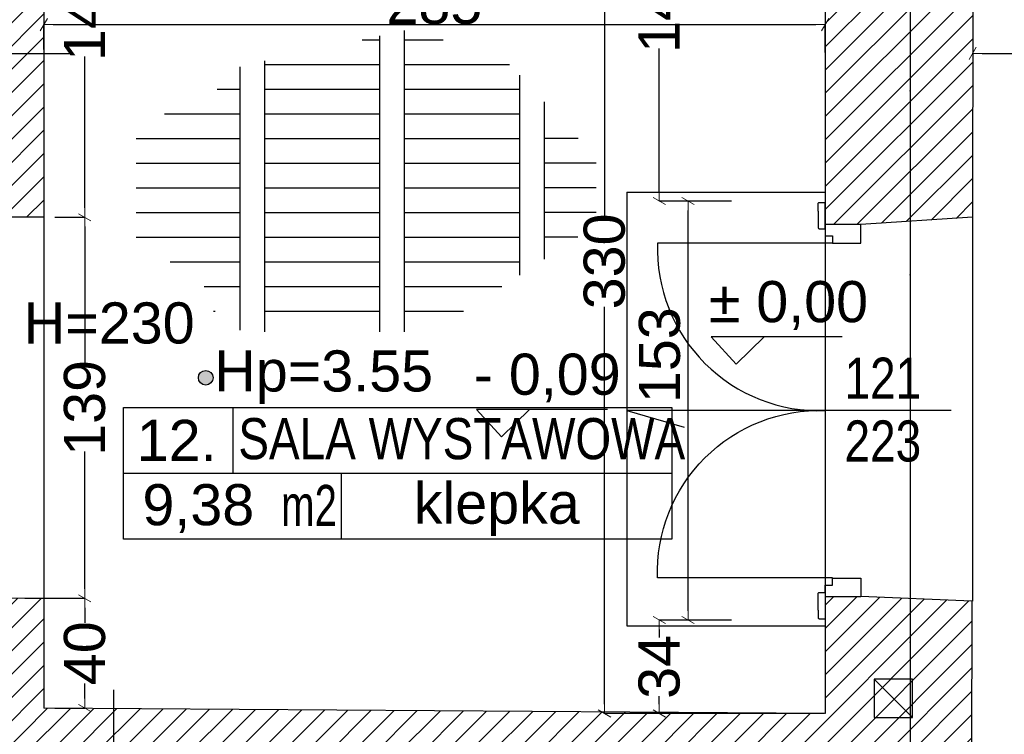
# Model space of a CAD drawing. Header units: millimetres. Extents: x 75543 to 124291, y -109148 to -86372.
# Tile 49 of 99: x 92119 to 95711, y -97181 to -94575. Entities that reach past the tile are written whole.
import ezdxf

# ---------------------------------------------------------------- set-up
doc = ezdxf.new("R2010")
doc.units = ezdxf.units.MM
doc.header["$MEASUREMENT"] = 0
doc.linetypes.add('Dot & Dashed', pattern=[670.277762, 317.5, -176.388889, 0, -176.388874])
for name, color, linetype in [('A-DRZWI', 7, 'Continuous'), ('A-OPISY-2', 7, 'Continuous'), ('A-OPISY-3', 7, 'Continuous'), ('A-WIDOK', 7, 'Continuous'), ('A-WYSOKOSCI', 7, 'Continuous'), ('DIM MALY', 7, 'Continuous'), ('Drawing & Figure', 7, 'Continuous'), ('DRZWI', 7, 'Continuous'), ('Koty', 7, 'Continuous'), ('linia nadproza', 7, 'Continuous'), ('opisy inne', 7, 'Continuous'), ('POSADZKI', 7, 'Continuous'), ('SCIANY_KONSTR', 7, 'Continuous'), ('Structural - Bearing', 7, 'Continuous'), ('Structural - Grid', 7, 'Continuous'), ('WIDOK', 7, 'Continuous')]:
    doc.layers.add(name, color=color, linetype=linetype)
doc.styles.add('STYL_AUTOMATYCZNY_1', font='arial.ttf')
doc.styles.add('STYL_AUTOMATYCZNY_2', font='arial.ttf')
doc.styles.add('STYL_AUTOMATYCZNY_6', font='arial.ttf', dxfattribs={"width": 0.8})
doc.styles.add('STYL_AUTOMATYCZNY_7', font='arial.ttf', dxfattribs={"width": 0.7})
doc.dimstyles.new('STYL_AUTOMATYCZNY__2', dxfattribs={"dimtxt": 150, "dimasz": 34.231941, "dimexe": 0.18, "dimexo": 3, "dimgap": 0, "dimtad": 1, "dimdec": 0, "dimlfac": 0.1, "dimzin": 0, "dimdsep": 46, "dimtxsty": 'STYL_AUTOMATYCZNY_2', "dimblk": 'ARROWHEAD_2', "dimblk1": 'ARROWHEAD_2', "dimblk2": 'ARROWHEAD_2', "dimcen": 0.09, "dimclrd": 5, "dimclre": 5, "dimclrt": 1, "dimadec": 0, "dimazin": 0, "dimtfac": 1, "dimtdec": 4, "dimtmove": 0, "dimatfit": 3, "dimfxl": 0, "dimtolj": 1, "dimtzin": 0, "dimarcsym": 0})
doc.dimstyles.new('STYL_AUTOMATYCZNY__3', dxfattribs={"dimtxt": 150, "dimasz": 34.231941, "dimexe": 0.18, "dimexo": 3, "dimgap": 0, "dimtad": 1, "dimtih": 1, "dimtoh": 1, "dimdec": 0, "dimlfac": 0.1, "dimzin": 0, "dimdsep": 46, "dimtxsty": 'STYL_AUTOMATYCZNY_2', "dimblk": 'ARROWHEAD_2', "dimblk1": 'ARROWHEAD_2', "dimblk2": 'ARROWHEAD_2', "dimcen": 0.09, "dimclrd": 5, "dimclre": 5, "dimclrt": 1, "dimadec": 0, "dimazin": 0, "dimtfac": 1, "dimtdec": 4, "dimtmove": 0, "dimatfit": 3, "dimfxl": 0, "dimtolj": 1, "dimtzin": 0, "dimarcsym": 0})
doc.dimstyles.new('STYL_AUTOMATYCZNY__4', dxfattribs={"dimtxt": 150, "dimasz": 34.231941, "dimexe": 0.18, "dimexo": 3, "dimgap": 0, "dimtad": 1, "dimdec": 0, "dimlfac": 0.1, "dimzin": 0, "dimdsep": 46, "dimtxsty": 'STYL_AUTOMATYCZNY_2', "dimblk": 'ARROWHEAD_2', "dimblk1": 'ARROWHEAD_2', "dimblk2": 'ARROWHEAD_2', "dimcen": 0.09, "dimclrd": 5, "dimclre": 5, "dimclrt": 1, "dimadec": 0, "dimazin": 0, "dimtfac": 1, "dimtdec": 4, "dimtmove": 2, "dimatfit": 3, "dimfxl": 0, "dimtolj": 1, "dimtzin": 0, "dimarcsym": 0})
doc.dimstyles.new('STYL_AUTOMATYCZNY__7', dxfattribs={"dimtxt": 150, "dimasz": 34.231941, "dimexe": 0.18, "dimexo": 3, "dimgap": 0, "dimtad": 1, "dimtih": 1, "dimtoh": 1, "dimdec": 0, "dimlfac": 0.1, "dimzin": 0, "dimdsep": 46, "dimtxsty": 'STYL_AUTOMATYCZNY_2', "dimblk": 'ARROWHEAD_2', "dimblk1": 'ARROWHEAD_2', "dimblk2": 'ARROWHEAD_2', "dimcen": 0.09, "dimclrd": 5, "dimclre": 5, "dimclrt": 1, "dimadec": 0, "dimazin": 0, "dimtfac": 1, "dimtdec": 4, "dimtmove": 2, "dimatfit": 3, "dimfxl": 0, "dimtolj": 1, "dimtzin": 0, "dimarcsym": 0})
pattern_1 = [(45, (0, 0), (-42.426407, 42.426407), [])]

# ---------------------------------------------------------------- blocks, each defined once
blk = doc.blocks.new('ARROWHEAD_2')
at = {"color": 0, "linetype": 'Continuous', "lineweight": 0}
for p, q in [((0, 0), (-1, 0)), ((-0.38, -0.66), (0.38, 0.66))]:
    blk.add_line(p, q, dxfattribs=at)
blk = doc.blocks.new('*D96')
at = {"layer": 'Defpoints', "color": 0}
for p in [(92244.7, -93805.2), (92356.7, -93805.2), (92244.7, -95295.2)]:
    blk.add_point(p, dxfattribs=at)
at = {"layer": 'DIM MALY', "color": 5, "lineweight": -2}
for p, q in [((92247.7, -93805.2), (92356.9, -93805.2)), ((92356.7, -93839.4), (92356.7, -94391.8)), ((92356.7, -95261), (92356.7, -94709.4)), ((92247.7, -95295.2), (92356.9, -95295.2))]:
    blk.add_line(p, q, dxfattribs=at)
at = {"layer": 'DIM MALY', "color": 5, "lineweight": -2, "xscale": 34.23194115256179, "yscale": 34.23194115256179, "zscale": 34.23194115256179}
for p, rotation in [((92356.7, -93805.2), 90), ((92356.7, -95295.2), 270)]:
    blk.add_blockref('ARROWHEAD_2', p, dxfattribs=dict(at, rotation=rotation))
at = {"layer": 'DIM MALY', "color": 1, "insert": (92356.7, -94550.6), "char_height": 150, "attachment_point": 5, "rotation": 90, "style": 'STYL_AUTOMATYCZNY_2'}
blk.add_mtext('\\A1;149', dxfattribs=at)
blk = doc.blocks.new('*D97')
at = {"layer": 'Defpoints', "color": 0}
for p in [(92244.7, -95295.2), (92356.7, -95295.2), (92134.6, -96684.9)]:
    blk.add_point(p, dxfattribs=at)
at = {"layer": 'DIM MALY', "color": 5, "lineweight": -2}
for p, q in [((92247.7, -95295.2), (92356.9, -95295.2)), ((92356.7, -95329.4), (92356.7, -95831.7)), ((92356.7, -96650.7), (92356.7, -96149.3)), ((92137.6, -96684.9), (92356.9, -96684.9))]:
    blk.add_line(p, q, dxfattribs=at)
at = {"layer": 'DIM MALY', "color": 5, "lineweight": -2, "xscale": 34.23194115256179, "yscale": 34.23194115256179, "zscale": 34.23194115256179}
for p, rotation in [((92356.7, -95295.2), 90), ((92356.7, -96684.9), 270)]:
    blk.add_blockref('ARROWHEAD_2', p, dxfattribs=dict(at, rotation=rotation))
at = {"layer": 'DIM MALY', "color": 1, "insert": (92356.7, -95990.5), "char_height": 150, "attachment_point": 5, "rotation": 90, "style": 'STYL_AUTOMATYCZNY_2'}
blk.add_mtext('\\A1;139', dxfattribs=at)
blk = doc.blocks.new('*D98')
at = {"layer": 'Defpoints', "color": 0}
for p in [(92244.7, -93805.2), (92356.7, -93805.2), (92244.7, -95295.2)]:
    blk.add_point(p, dxfattribs=at)
at = {"layer": 'DIM MALY', "color": 5, "lineweight": -2}
for p, q in [((92247.7, -93805.2), (92356.9, -93805.2)), ((92356.7, -93839.4), (92356.7, -94391.8)), ((92356.7, -95261), (92356.7, -94709.4)), ((92247.7, -95295.2), (92356.9, -95295.2))]:
    blk.add_line(p, q, dxfattribs=at)
at = {"layer": 'DIM MALY', "color": 5, "lineweight": -2, "xscale": 34.23194115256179, "yscale": 34.23194115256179, "zscale": 34.23194115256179}
for p, rotation in [((92356.7, -93805.2), 90), ((92356.7, -95295.2), 270)]:
    blk.add_blockref('ARROWHEAD_2', p, dxfattribs=dict(at, rotation=rotation))
at = {"layer": 'DIM MALY', "color": 1, "insert": (92356.7, -94550.6), "char_height": 150, "attachment_point": 5, "rotation": 90, "style": 'STYL_AUTOMATYCZNY_2'}
blk.add_mtext('\\A1;149', dxfattribs=at)
blk = doc.blocks.new('*D99')
at = {"layer": 'Defpoints', "color": 0}
for p in [(92134.6, -96684.9), (92356.7, -96684.9), (92244.7, -97085.2)]:
    blk.add_point(p, dxfattribs=at)
at = {"layer": 'DIM MALY', "color": 5, "lineweight": -2}
for p, q in [((92137.6, -96684.9), (92356.9, -96684.9)), ((92356.7, -96719.2), (92356.7, -96775.1)), ((92356.7, -97051), (92356.7, -96995.5)), ((92247.7, -97085.2), (92356.9, -97085.2))]:
    blk.add_line(p, q, dxfattribs=at)
at = {"layer": 'DIM MALY', "color": 5, "lineweight": -2, "xscale": 34.23194115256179, "yscale": 34.23194115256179, "zscale": 34.23194115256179}
for p, rotation in [((92356.7, -96684.9), 90), ((92356.7, -97085.2), 270)]:
    blk.add_blockref('ARROWHEAD_2', p, dxfattribs=dict(at, rotation=rotation))
at = {"layer": 'DIM MALY', "color": 1, "insert": (92356.7, -96885.3), "char_height": 150, "attachment_point": 5, "rotation": 90, "style": 'STYL_AUTOMATYCZNY_2'}
blk.add_mtext('\\A1;40', dxfattribs=at)
blk = doc.blocks.new('*D100')
at = {"layer": 'Defpoints', "color": 0}
for p in [(92244.7, -95295.2), (92356.7, -95295.2), (92134.6, -96684.9)]:
    blk.add_point(p, dxfattribs=at)
at = {"layer": 'DIM MALY', "color": 5, "lineweight": -2}
for p, q in [((92247.7, -95295.2), (92356.9, -95295.2)), ((92356.7, -95329.4), (92356.7, -95831.7)), ((92356.7, -96650.7), (92356.7, -96149.3)), ((92137.6, -96684.9), (92356.9, -96684.9))]:
    blk.add_line(p, q, dxfattribs=at)
at = {"layer": 'DIM MALY', "color": 5, "lineweight": -2, "xscale": 34.23194115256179, "yscale": 34.23194115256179, "zscale": 34.23194115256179}
for p, rotation in [((92356.7, -95295.2), 90), ((92356.7, -96684.9), 270)]:
    blk.add_blockref('ARROWHEAD_2', p, dxfattribs=dict(at, rotation=rotation))
at = {"layer": 'DIM MALY', "color": 1, "insert": (92356.7, -95990.5), "char_height": 150, "attachment_point": 5, "rotation": 90, "style": 'STYL_AUTOMATYCZNY_2'}
blk.add_mtext('\\A1;139', dxfattribs=at)
blk = doc.blocks.new('*D101')
at = {"layer": 'Defpoints', "color": 0}
for p in [(92244.7, -93805.2), (92356.7, -93805.2), (92244.7, -95295.2)]:
    blk.add_point(p, dxfattribs=at)
at = {"layer": 'DIM MALY', "color": 5, "lineweight": -2}
for p, q in [((92247.7, -93805.2), (92356.9, -93805.2)), ((92356.7, -93839.4), (92356.7, -94391.8)), ((92356.7, -95261), (92356.7, -94709.4)), ((92247.7, -95295.2), (92356.9, -95295.2))]:
    blk.add_line(p, q, dxfattribs=at)
at = {"layer": 'DIM MALY', "color": 5, "lineweight": -2, "xscale": 34.23194115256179, "yscale": 34.23194115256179, "zscale": 34.23194115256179}
for p, rotation in [((92356.7, -93805.2), 90), ((92356.7, -95295.2), 270)]:
    blk.add_blockref('ARROWHEAD_2', p, dxfattribs=dict(at, rotation=rotation))
at = {"layer": 'DIM MALY', "color": 1, "insert": (92356.7, -94550.6), "char_height": 150, "attachment_point": 5, "rotation": 90, "style": 'STYL_AUTOMATYCZNY_2'}
blk.add_mtext('\\A1;149', dxfattribs=at)
blk = doc.blocks.new('*D102')
at = {"layer": 'Defpoints', "color": 0}
for p in [(94718.6, -93805.2), (94452.3, -95236.3), (94718.5, -95236.3)]:
    blk.add_point(p, dxfattribs=at)
at = {"layer": 'DIM MALY', "color": 5, "lineweight": -2}
for p, q in [((94715.6, -93805.2), (94452.1, -93805.2)), ((94452.3, -93839.4), (94452.3, -94362.5)), ((94452.3, -95202.1), (94452.3, -94679.8)), ((94715.5, -95236.3), (94452.1, -95236.3))]:
    blk.add_line(p, q, dxfattribs=at)
at = {"layer": 'DIM MALY', "color": 5, "lineweight": -2, "xscale": 34.23194115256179, "yscale": 34.23194115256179, "zscale": 34.23194115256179}
for p, rotation in [((94452.3, -93805.2), 90), ((94452.3, -95236.3), 270)]:
    blk.add_blockref('ARROWHEAD_2', p, dxfattribs=dict(at, rotation=rotation))
at = {"layer": 'DIM MALY', "color": 1, "insert": (94452.3, -94521.1), "char_height": 150, "attachment_point": 5, "rotation": 90, "style": 'STYL_AUTOMATYCZNY_2'}
blk.add_mtext('\\A1;143', dxfattribs=at)
blk = doc.blocks.new('*D103')
at = {"layer": 'Defpoints', "color": 0}
for p in [(94452.3, -96764.5), (94718.5, -96764.5), (94718.6, -97105.2)]:
    blk.add_point(p, dxfattribs=at)
at = {"layer": 'DIM MALY', "color": 5, "lineweight": -2}
for p, q in [((94715.5, -96764.5), (94452.1, -96764.5)), ((94452.3, -96798.8), (94452.3, -96828.1)), ((94452.3, -97071), (94452.3, -97042.2)), ((94715.6, -97105.2), (94452.1, -97105.2))]:
    blk.add_line(p, q, dxfattribs=at)
at = {"layer": 'DIM MALY', "color": 5, "lineweight": -2, "xscale": 34.23194115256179, "yscale": 34.23194115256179, "zscale": 34.23194115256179}
for p, rotation in [((94452.3, -96764.5), 90), ((94452.3, -97105.2), 270)]:
    blk.add_blockref('ARROWHEAD_2', p, dxfattribs=dict(at, rotation=rotation))
at = {"layer": 'DIM MALY', "color": 1, "insert": (94452.3, -96935.1), "char_height": 150, "attachment_point": 5, "rotation": 90, "style": 'STYL_AUTOMATYCZNY_2'}
blk.add_mtext('\\A1;34', dxfattribs=at)
blk = doc.blocks.new('*D104')
at = {"layer": 'Defpoints', "color": 0}
for p in [(94557.3, -95236.3), (94718.5, -95236.3), (94718.5, -96764.5)]:
    blk.add_point(p, dxfattribs=at)
at = {"layer": 'DIM MALY', "color": 5, "lineweight": -2}
for p, q in [((94715.5, -95236.3), (94557.1, -95236.3)), ((94557.3, -96730.3), (94557.3, -95270.5)), ((94715.5, -96764.5), (94557.1, -96764.5))]:
    blk.add_line(p, q, dxfattribs=at)
at = {"layer": 'DIM MALY', "color": 5, "lineweight": -2, "xscale": 34.23194115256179, "yscale": 34.23194115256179, "zscale": 34.23194115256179}
for p, rotation in [((94557.3, -95236.3), 90), ((94557.3, -96764.5), 270)]:
    blk.add_blockref('ARROWHEAD_2', p, dxfattribs=dict(at, rotation=rotation))
at = {"layer": 'DIM MALY', "color": 1, "insert": (94453.7, -95798.3), "char_height": 150, "attachment_point": 5, "rotation": 90, "style": 'STYL_AUTOMATYCZNY_2'}
blk.add_mtext('\\A1;153', dxfattribs=at)
blk = doc.blocks.new('*D105')
at = {"layer": 'Defpoints', "color": 0}
for p in [(94452.3, -93805.2), (94718.6, -93805.2), (94718.5, -95236.3)]:
    blk.add_point(p, dxfattribs=at)
at = {"layer": 'DIM MALY', "color": 5, "lineweight": -2}
for p, q in [((94715.6, -93805.2), (94452.1, -93805.2)), ((94452.3, -93839.4), (94452.3, -94362.5)), ((94452.3, -95202.1), (94452.3, -94679.8)), ((94715.5, -95236.3), (94452.1, -95236.3))]:
    blk.add_line(p, q, dxfattribs=at)
at = {"layer": 'DIM MALY', "color": 5, "lineweight": -2, "xscale": 34.23194115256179, "yscale": 34.23194115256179, "zscale": 34.23194115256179}
for p, rotation in [((94452.3, -93805.2), 90), ((94452.3, -95236.3), 270)]:
    blk.add_blockref('ARROWHEAD_2', p, dxfattribs=dict(at, rotation=rotation))
at = {"layer": 'DIM MALY', "color": 1, "insert": (94452.3, -94521.1), "char_height": 150, "attachment_point": 5, "rotation": 90, "style": 'STYL_AUTOMATYCZNY_2'}
blk.add_mtext('\\A1;143', dxfattribs=at)
blk = doc.blocks.new('*D468')
at = {"layer": 'Defpoints', "color": 0}
for p in [(95057.3, -94592.6), (92207.3, -94686.5), (95057.3, -94697.6)]:
    blk.add_point(p, dxfattribs=at)
at = {"layer": 'DIM MALY', "color": 5, "lineweight": -2}
for p, q in [((92207.3, -94683.5), (92207.3, -94592.4)), ((92241.5, -94592.6), (95023, -94592.6)), ((95057.3, -94694.6), (95057.3, -94592.4))]:
    blk.add_line(p, q, dxfattribs=at)
at = {"layer": 'DIM MALY', "color": 5, "lineweight": -2, "xscale": 34.23194115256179, "yscale": 34.23194115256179, "zscale": 34.23194115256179, "rotation": 180}
blk.add_blockref('ARROWHEAD_2', (92207.3, -94592.6), dxfattribs=at)
at = {"layer": 'DIM MALY', "color": 5, "lineweight": -2, "xscale": 34.23194115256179, "yscale": 34.23194115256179, "zscale": 34.23194115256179}
blk.add_blockref('ARROWHEAD_2', (95057.3, -94592.6), dxfattribs=at)
at = {"layer": 'DIM MALY', "color": 1, "insert": (93631.9, -94516), "char_height": 150, "attachment_point": 5, "style": 'STYL_AUTOMATYCZNY_2'}
blk.add_mtext('\\A1;285', dxfattribs=at)
blk = doc.blocks.new('*D469')
at = {"layer": 'Defpoints', "color": 0}
for p in [(101627.3, -93799.5), (95595.5, -94705.1), (101627.3, -94697.6)]:
    blk.add_point(p, dxfattribs=at)
at = {"layer": 'DIM MALY', "color": 5, "lineweight": -2}
for p, q in [((101627.3, -93802.5), (101627.3, -94697.8)), ((95595.5, -94702.1), (95595.5, -94697.4)), ((95629.7, -94697.6), (101593, -94697.6))]:
    blk.add_line(p, q, dxfattribs=at)
at = {"layer": 'DIM MALY', "color": 5, "lineweight": -2, "xscale": 34.23194115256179, "yscale": 34.23194115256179, "zscale": 34.23194115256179, "rotation": 180}
blk.add_blockref('ARROWHEAD_2', (95595.5, -94697.6), dxfattribs=at)
at = {"layer": 'DIM MALY', "color": 5, "lineweight": -2, "xscale": 34.23194115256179, "yscale": 34.23194115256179, "zscale": 34.23194115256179}
blk.add_blockref('ARROWHEAD_2', (101627.3, -94697.6), dxfattribs=at)
at = {"layer": 'DIM MALY', "color": 1, "insert": (98979, -94592.6), "char_height": 150, "attachment_point": 5, "style": 'STYL_AUTOMATYCZNY_2'}
blk.add_mtext('\\A1;603', dxfattribs=at)
blk = doc.blocks.new('*D919')
at = {"layer": 'Defpoints', "color": 0}
for p in [(94252.3, -93806.5), (95057.3, -93806.5), (95057.3, -97105.2)]:
    blk.add_point(p, dxfattribs=at)
at = {"layer": 'DIM MALY', "color": 5, "lineweight": -2}
for p, q in [((95054.3, -93806.5), (94252.1, -93806.5)), ((94252.3, -93840.8), (94252.3, -95290.9)), ((94252.3, -97071), (94252.3, -95621.7)), ((95054.3, -97105.2), (94252.1, -97105.2))]:
    blk.add_line(p, q, dxfattribs=at)
at = {"layer": 'DIM MALY', "color": 5, "lineweight": -2, "xscale": 34.23194115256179, "yscale": 34.23194115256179, "zscale": 34.23194115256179}
for p, rotation in [((94252.3, -93806.5), 90), ((94252.3, -97105.2), 270)]:
    blk.add_blockref('ARROWHEAD_2', p, dxfattribs=dict(at, rotation=rotation))
at = {"layer": 'DIM MALY', "color": 1, "insert": (94252.3, -95456.3), "char_height": 150, "attachment_point": 5, "rotation": 90, "style": 'STYL_AUTOMATYCZNY_2'}
blk.add_mtext('\\A1;330', dxfattribs=at)
blk = doc.blocks.new('*D992')
at = {"layer": 'Defpoints', "color": 0}
for p in [(87897.3, -89541.9), (95367.3, -89539.7), (95367.3, -107560.1)]:
    blk.add_point(p, dxfattribs=at)
at = {"layer": 'DIM MALY', "color": 5, "lineweight": -2}
for p, q in [((87897.3, -89544.9), (87897.3, -107560.3)), ((95367.3, -89542.7), (95367.3, -107560.3)), ((87931.5, -107560.1), (95333, -107560.1))]:
    blk.add_line(p, q, dxfattribs=at)
at = {"layer": 'DIM MALY', "color": 5, "lineweight": -2, "xscale": 34.23194115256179, "yscale": 34.23194115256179, "zscale": 34.23194115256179, "rotation": 180}
blk.add_blockref('ARROWHEAD_2', (87897.3, -107560.1), dxfattribs=at)
at = {"layer": 'DIM MALY', "color": 5, "lineweight": -2, "xscale": 34.23194115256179, "yscale": 34.23194115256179, "zscale": 34.23194115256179}
blk.add_blockref('ARROWHEAD_2', (95367.3, -107560.1), dxfattribs=at)
at = {"layer": 'DIM MALY', "color": 1, "insert": (91631.9, -107485.1), "char_height": 150, "attachment_point": 5, "style": 'STYL_AUTOMATYCZNY_2'}
blk.add_mtext('\\A1;747', dxfattribs=at)
blk = doc.blocks.new('*D993')
at = {"layer": 'Defpoints', "color": 0}
for p in [(95367.3, -89539.7), (101967.3, -89539.7), (101967.3, -107560.1)]:
    blk.add_point(p, dxfattribs=at)
at = {"layer": 'DIM MALY', "color": 5, "lineweight": -2}
for p, q in [((95367.3, -89542.7), (95367.3, -107560.3)), ((101967.3, -89542.7), (101967.3, -107560.3)), ((95401.5, -107560.1), (101933, -107560.1))]:
    blk.add_line(p, q, dxfattribs=at)
at = {"layer": 'DIM MALY', "color": 5, "lineweight": -2, "xscale": 34.23194115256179, "yscale": 34.23194115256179, "zscale": 34.23194115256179, "rotation": 180}
blk.add_blockref('ARROWHEAD_2', (95367.3, -107560.1), dxfattribs=at)
at = {"layer": 'DIM MALY', "color": 5, "lineweight": -2, "xscale": 34.23194115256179, "yscale": 34.23194115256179, "zscale": 34.23194115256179}
blk.add_blockref('ARROWHEAD_2', (101967.3, -107560.1), dxfattribs=at)
at = {"layer": 'DIM MALY', "color": 1, "insert": (98666.9, -107483.6), "char_height": 150, "attachment_point": 5, "style": 'STYL_AUTOMATYCZNY_2'}
blk.add_mtext('\\A1;660', dxfattribs=at)
blk = doc.blocks.new('*D999')
at = {"layer": 'Defpoints', "color": 0}
for p in [(94452.3, -93805.2), (94718.6, -93805.2), (94718.5, -95236.3)]:
    blk.add_point(p, dxfattribs=at)
at = {"layer": 'DIM MALY', "color": 5, "lineweight": -2}
for p, q in [((94715.6, -93805.2), (94452.1, -93805.2)), ((94452.3, -93839.4), (94452.3, -94362.5)), ((94452.3, -95202.1), (94452.3, -94679.8)), ((94715.5, -95236.3), (94452.1, -95236.3))]:
    blk.add_line(p, q, dxfattribs=at)
at = {"layer": 'DIM MALY', "color": 5, "lineweight": -2, "xscale": 34.23194115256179, "yscale": 34.23194115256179, "zscale": 34.23194115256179}
for p, rotation in [((94452.3, -93805.2), 90), ((94452.3, -95236.3), 270)]:
    blk.add_blockref('ARROWHEAD_2', p, dxfattribs=dict(at, rotation=rotation))
at = {"layer": 'DIM MALY', "color": 1, "insert": (94452.3, -94521.1), "char_height": 150, "attachment_point": 5, "rotation": 90, "style": 'STYL_AUTOMATYCZNY_2'}
blk.add_mtext('\\A1;143', dxfattribs=at)

msp = doc.modelspace()

# ---------------------------------------------------------------- hatches: boundary and pattern name
at = {"layer": 'A-WYSOKOSCI'}
msp.add_hatch(color=256, dxfattribs=at).paths.add_polyline_path([(92824.6, -95880.8, 1), (92771.2, -95880.8, 1)])
at = {"layer": 'Drawing & Figure'}
h = msp.add_hatch(dxfattribs=at)
h.set_pattern_fill('Common_Brick_0003', color=256, style=0, pattern_type=2)
h.set_pattern_definition(pattern_1)
h.paths.add_polyline_path([(91688.1, -93511), (91688.1, -93514.5), (91837.3, -93805.2), (92027.3, -93805.2), (92018.8, -94497.6), (92016.4, -94697.6), (92009.1, -95295.2), (92207.3, -95295.2), (92207.3, -94697.6), (92207.3, -94497.6), (92207.3, -93805.2), (93287.3, -93805.2), (93366.5, -93515.2), (93366.5, -93471.5), (93366.4, -93321.5), (93366.5, -93321.5), (93366.5, -93245.2), (93136.9, -93180.2), (93136.9, -93129.8), (93124.3, -93129.8, 0.270785), (93078.6, -93078.7), (93067.9, -93074.5, -0.334097), (93047.3, -93045.5), (93037.3, -93045.5), (93037.3, -93035.2), (92972.3, -93035.2), (92017.3, -93035.2), (92017.3, -93045.5), (92007.3, -93045.5, -0.334097), (91986.7, -93074.5), (91975.9, -93078.7, 0.270785), (91930.3, -93129.8), (91917.6, -93129.8), (91917.6, -93180.2), (91688.1, -93245.2), (91688.1, -93256.2), (91688.1, -93321), (91688.1, -93471)])
h = msp.add_hatch(dxfattribs=at)
h.set_pattern_fill('Common_Brick_0003', color=256, style=0, pattern_type=2)
h.set_pattern_definition(pattern_1)
h.paths.add_polyline_path([(94658.1, -93256.2), (94658.1, -93515.2), (94807.3, -93805.2), (95057.3, -93805.2), (95057.3, -95322.1), (95187.3, -95322.1), (95594.4, -95295.5), (95594.4, -95295.2), (95597.3, -93804.9), (96317.3, -93804.9), (96356.5, -93514.5), (96356.5, -93245.2), (96126.9, -93180.2), (96126.9, -93129.8), (96114.3, -93129.8, 0.270785), (96068.6, -93078.7), (96057.9, -93074.5, -0.334097), (96037.3, -93045.5), (96027.3, -93045.5), (96027.3, -93035.2), (95962.3, -93035.2), (94997.3, -93035.2), (94987.3, -93035.2), (94987.3, -93045.5), (94977.3, -93045.5, -0.334097), (94956.7, -93074.5), (94945.9, -93078.7, 0.270785), (94900.3, -93129.8), (94887.6, -93129.8), (94887.6, -93180.2), (94658.1, -93245.2)])
h = msp.add_hatch(dxfattribs=at)
h.set_pattern_fill('Common_Brick_0003', color=256, style=0, pattern_type=2)
h.set_pattern_definition(pattern_1)
h.paths.add_polyline_path([(80306.7, -98345.2), (80246.7, -98345.2), (80246.7, -98360.2), (80259.7, -98360.2), (80259.7, -98372.2, -0.371445), (80272.7, -98388.1), (80272.7, -98460.5, 0.436052), (80282.7, -98470.2), (80282.7, -98485.2), (80306.7, -98485.2), (80627.3, -98485.2), (80986, -98343.5), (80986, -98085.2), (81896, -98085.2), (81896, -97887.4), (81901.6, -97887.4), (83046, -97887.4), (83046, -98085.2), (87627.3, -98085.2), (87627.3, -98665.2), (88570.8, -98665.2), (88570.8, -98281.5), (89393.7, -98281.5), (89393.7, -98665.2), (90867.3, -98665.2), (90867.3, -98855.2), (91010.7, -98855.2), (91010.7, -98855), (91017.3, -98665.2), (92097.3, -98665.2), (92097.3, -98365.2), (92097.3, -98095.2), (92133, -97255.2), (92461.7, -97256.4), (95007.3, -97265.2), (95007.3, -98890.5), (95007.3, -99595.2), (95287.3, -99595.2), (95287.3, -99735.2), (95007.3, -99735.2), (95007.3, -100105.2), (94357.3, -100105.2), (92997.3, -100105.2), (93088.5, -100675.2), (92167.3, -100675.2), (92128.5, -100675.2), (92167.3, -100105.2), (90967.3, -100105.2), (90978, -99795.6), (90826, -99795.5), (90817.3, -100035.2), (90587.3, -100035.2), (90587.3, -100220.1), (90237.3, -100158.5), (90237.3, -100035.2), (89537.1, -100035.2), (89537.1, -100035.2), (89537.1, -100011, 0.414287), (89533.1, -100007), (89459, -100007), (89459, -100035.2), (89423.3, -100035.2), (89423.3, -100138.2), (89459, -100138.2), (89459, -100165.2), (89507.3, -100165.2), (89487.3, -100774.1), (89666.5, -100774.1), (89687.8, -100774), (89687.8, -101430.2), (89687.8, -101978.1), (89687.8, -102684), (89677.3, -102684), (89677.3, -102684.1), (88247.3, -102684.1), (88247.3, -102194.7), (88247.3, -102194.7), (88247.3, -102197.7), (88117.3, -102197.7), (88117.3, -102197.5), (87524.3, -102209.9), (87527.3, -102949.1), (88137.3, -102938.9), (88267.3, -102938.9), (88267.3, -102835.5), (89647.3, -102835.5), (89647.3, -103312.4), (89647.3, -104725.5), (89267.3, -104725.5), (89177.3, -105075.5), (89177.3, -105485.5), (89177.3, -105509.5), (89192.3, -105509.5, 0.436052), (89202, -105519.5), (89274.4, -105519.5, -0.371445), (89290.3, -105532.5), (89302.3, -105532.5), (89302.3, -105545.5), (89317.3, -105545.5), (89317.3, -105485.5), (89972.3, -105485.5), (90037.3, -105485.5), (90037.3, -105475.2), (90047.3, -105475.2, -0.334097), (90067.9, -105446.2), (90078.6, -105442, 0.270785), (90124.3, -105390.9), (90136.9, -105390.9), (90136.9, -105340.5), (90366.5, -105275.5), (90366.5, -105005.5), (90363, -104885.5), (90358.4, -104725.5), (89988.4, -104725.5), (89988.4, -103312.4), (89988.4, -101978.1), (89988.4, -101430.2), (89988.4, -100774.2), (94357.3, -100756.7), (95017.3, -100754.1), (95016.1, -101260.5), (95296.1, -101260.5), (95296.1, -101400.5), (95016.1, -101400.5), (95016.2, -101430.2), (95017.3, -103065.3), (95147.3, -103065.3), (95726.7, -103065.5), (95736.5, -101430.2), (95747.1, -99665.5), (96597.1, -99666.9), (96597.2, -98956.9), (95587.3, -98955.2), (95587.2, -98955.2), (95587.3, -98890.5), (95591.6, -96695.2), (95187.3, -96678.8), (95057.3, -96678.8), (95057.3, -97105.2), (92461.7, -97087), (92207.3, -97085.2), (92207.3, -96685.2), (91987, -96684.7), (91967.3, -98095.2), (91827.3, -98096.7), (91827.3, -98096.8), (91827.3, -98352.1), (91827.3, -98376.7), (91687.3, -98376.7), (91687.3, -98098.1), (88287.3, -98133.7), (88287.3, -96675.2), (87616, -96656.2), (87616, -97545.2), (81526, -97565.2), (81526, -96685.2), (81286, -96545.2), (81086, -96545.2), (80856, -96545.2), (80832, -96545.2), (80832, -96560.2, 0.436052), (80822, -96570), (80822, -96642.3, -0.371445), (80809, -96658.2), (80809, -96670.2), (80796, -96670.2), (80796, -96685.2), (80856, -96685.2), (80856, -96800.8), (80856, -97495.2), (80306.7, -97495.2)])

# ---------------------------------------------------------------- linework, layer by layer
at = {"layer": 'A-DRZWI'}
msp.add_line((95516.5, -96000.2), (95025.6, -96000.2), dxfattribs=at)
for points in [[(95084.4, -95390), (94445.7, -95390, 0.434947), (95057.1, -96000.4)], [(95084.4, -96610.9), (94445.7, -96610.9, -0.434947), (95057.1, -96000.4)]]:
    msp.add_lwpolyline(points, format="xyb", dxfattribs=at)
at = {"layer": 'A-OPISY-3'}
for p, q in [((92896.4, -95988.8), (92896.4, -96228.9)), ((92498.6, -96228.8), (94498.5, -96228.8)), ((93291.5, -96228.9), (93291.5, -96468.8))]:
    msp.add_line(p, q, dxfattribs=at)
msp.add_lwpolyline([(92498.6, -96468.8), (92498.6, -95988.8), (94498.5, -95988.8), (94498.5, -96468.8)], close=True, dxfattribs=at)
at = {"layer": 'A-WIDOK'}
msp.add_line((95235.9, -96979.9), (95375.9, -97119.8), dxfattribs=at)
at = {"layer": 'A-WYSOKOSCI'}
msp.add_circle((92797.9, -95880.8), 26.7, dxfattribs=at)
at = {"layer": 'DIM MALY'}
for p, q in [((91956.8, -94697.6), (92303.2, -94697.6)), ((92461.7, -97018.8), (92461.7, -97583.4))]:
    msp.add_line(p, q, dxfattribs=at)
at = {"layer": 'DRZWI'}
for p, q in [((95057.3, -95336.9), (95057.3, -95241.3)), ((95057.3, -96663.9), (95057.3, -96759.5))]:
    msp.add_line(p, q, dxfattribs=at)
for points in [[(95031.1, -95273), (95031.1, -95245.3, -0.414334), (95035.1, -95241.3), (95057.3, -95241.3)], [(95031.1, -95273), (95031.1, -95332.9, 0.414334), (95035.1, -95336.9), (95057.3, -95336.9)], [(95031.1, -96727.9), (95031.1, -96667.9, -0.414334), (95035.1, -96663.9), (95057.3, -96663.9)], [(95031.1, -96727.9), (95031.1, -96755.5, 0.414334), (95035.1, -96759.5), (95057.3, -96759.5)]]:
    msp.add_lwpolyline(points, format="xyb", dxfattribs=at)
for points in [[(95057.2, -95336.9), (95057.3, -95363.5), (95084.3, -95363.5), (95084.3, -95389.3), (95187.3, -95389.3), (95187.3, -95322.1)], [(95057.2, -96663.9), (95057.3, -96637.3), (95084.3, -96637.3), (95084.3, -96611.6), (95187.3, -96611.6), (95187.3, -96678.8)]]:
    msp.add_lwpolyline(points, dxfattribs=at)
at = {"layer": 'Koty'}
for points in [[(95119, -95731.9), (94641.7, -95731.9), (94732.9, -95831.4), (94835.1, -95731.9)], [(94263.1, -95996.6), (93785.8, -95996.6), (93877, -96096.2), (93979.1, -95996.6)]]:
    msp.add_lwpolyline(points, dxfattribs=at)
at = {"layer": 'linia nadproza'}
for p, q in [((92207.3, -95295.2), (92207.3, -96685.2)), ((95057.3, -95280.2), (95057.3, -96720.2)), ((95594.4, -95295.2), (95594.4, -96695.2))]:
    msp.add_line(p, q, dxfattribs=at)
at = {"layer": 'opisy inne'}
msp.add_lwpolyline([(95051.1, -96000.2), (94334.2, -96000.2), (94543.2, -96060.7)], dxfattribs=at)
at = {"layer": 'POSADZKI'}
for p, q in [((93522.2, -94614.6), (93522.2, -95713.6)), ((93368.8, -94647.8), (93432.2, -94647.8)), ((93432.2, -94634.1), (93432.2, -95713.6)), ((93522.2, -94647.8), (93663.4, -94647.8)), ((93012.2, -94724.7), (93012.2, -95713.6)), ((92922.2, -94746.5), (92922.2, -95706.8)), ((93012.2, -94737.8), (93432.2, -94737.8)), ((93522.2, -94737.8), (93906.2, -94737.8)), ((93942.2, -94776.7), (93942.2, -95505.9)), ((92839.5, -94827.8), (92922.2, -94827.8)), ((93012.2, -94827.8), (93432.2, -94827.8)), ((93522.2, -94827.8), (93942.2, -94827.8)), ((94032.2, -94874), (94032.2, -95447.6)), ((92648, -94917.8), (92922.2, -94917.8)), ((93012.2, -94917.8), (93432.2, -94917.8)), ((93522.2, -94917.8), (93942.2, -94917.8)), ((92544, -95007.8), (92922.2, -95007.8)), ((93012.2, -95007.8), (93432.2, -95007.8)), ((93522.2, -95007.8), (93942.2, -95007.8)), ((94155.8, -95007.8), (94032.2, -95007.8)), ((92544, -95097.8), (92922.2, -95097.8)), ((93012.2, -95097.8), (93432.2, -95097.8)), ((93522.2, -95097.8), (93942.2, -95097.8)), ((94221.6, -95097.8), (94032.2, -95097.8)), ((92544, -95187.8), (92922.2, -95187.8)), ((93012.2, -95187.8), (93432.2, -95187.8)), ((93522.2, -95187.8), (93942.2, -95187.8)), ((94221.6, -95187.8), (94032.2, -95187.8)), ((92544, -95277.8), (92922.2, -95277.8)), ((93012.2, -95277.8), (93432.2, -95277.8)), ((93522.2, -95277.8), (93942.2, -95277.8)), ((94221.6, -95277.8), (94032.2, -95277.8)), ((92544, -95367.8), (92922.2, -95367.8)), ((93012.2, -95367.8), (93432.2, -95367.8)), ((93522.2, -95367.8), (93942.2, -95367.8)), ((94155.5, -95367.8), (94032.2, -95367.8)), ((92668.3, -95457.8), (92922.2, -95457.8)), ((93012.2, -95457.8), (93432.2, -95457.8)), ((93522.2, -95457.8), (93942.2, -95457.8)), ((92792.6, -95547.8), (92922.2, -95547.8)), ((93012.2, -95547.8), (93432.2, -95547.8)), ((93522.2, -95547.8), (93877.6, -95547.8)), ((92826.9, -95637.8), (92832.2, -95637.8)), ((93012.2, -95637.8), (93432.2, -95637.8)), ((93522.2, -95637.8), (93738.6, -95637.8))]:
    msp.add_line(p, q, dxfattribs=at)
at = {"layer": 'SCIANY_KONSTR'}
for p, q in [((95187.3, -95322.1), (95057.3, -95322.1)), ((95057.3, -96678.8), (95187.3, -96678.8))]:
    msp.add_line(p, q, dxfattribs=at)
msp.add_lwpolyline([(95235.9, -97119.9), (95375.9, -97119.9), (95375.9, -96979.9), (95235.9, -96979.9)], close=True, dxfattribs=at)
at = {"layer": 'Structural - Bearing'}
for p, q in [((92207.3, -93805.2), (92207.3, -95295.2)), ((95057.3, -93805.2), (95057.3, -95322.1)), ((95597.3, -93804.9), (95594.4, -95295.2)), ((92207.3, -95295.2), (92009.1, -95295.2)), ((95594.4, -95295.5), (95187.3, -95322.1)), ((92207.3, -96685.2), (91987, -96684.7)), ((92207.3, -96685.2), (92207.3, -97085.2)), ((95057.3, -96678.8), (95057.3, -97105.2)), ((95591.6, -96695.2), (95187.3, -96678.8)), ((95591.6, -96695.2), (95587.2, -98955.2)), ((95057.3, -97105.2), (92207.3, -97085.2))]:
    msp.add_line(p, q, dxfattribs=at)
at = {"layer": 'Structural - Grid', "linetype": 'Dot & Dashed', "lineweight": 15}
msp.add_line((95367.3, -107395.1), (95367.3, -90539.7), dxfattribs=at)
at = {"layer": 'WIDOK'}
for p, q in [((94334.2, -95203.7), (94334.2, -96785.5)), ((94334.2, -95203.7), (95057.3, -95203.7)), ((94334.2, -96785.5), (95057.3, -96785.6))]:
    msp.add_line(p, q, dxfattribs=at)

# ---------------------------------------------------------------- texts
at = {"layer": 'A-OPISY-2', "char_height": 150}
for s, insert, attachment_point, style in [('\\A1;{\\pql;\\fArial|b0|i0|c238|p0;\\W1.000000;12.}', (92546.2, -96184.1), 7, 'STYL_AUTOMATYCZNY_1'), ('\\A1;{\\pql;\\fArial|b0|i0|c238|p0;\\W0.800000;SALA WYSTAWOWA}', (92916.9, -96179.9), 7, 'STYL_AUTOMATYCZNY_6'), ('\\A1;{\\pqr;\\fArial|b0|i0|c238|p0;\\W0.700000;m2}', (93276.5, -96271.6), 3, 'STYL_AUTOMATYCZNY_7'), ('\\A1;{\\pql;\\fArial|b0|i0|c238|p0;\\W1.000000;9,38}', (92567, -96446.5), 7, 'STYL_AUTOMATYCZNY_1'), ('\\A1;{\\pql;\\fArial|b0|i0|c238|p0;\\W1.000000;klepka}', (93556.7, -96458.3), 7, 'STYL_AUTOMATYCZNY_1')]:
    msp.add_mtext(s, dxfattribs=dict(at, insert=insert, attachment_point=attachment_point, style=style))
at = {"layer": 'A-WYSOKOSCI', "char_height": 150, "attachment_point": 5, "style": 'STYL_AUTOMATYCZNY_1'}
for s, insert in [('\\A1;{\\pqc;\\fArial|b0|i0|c238|p0;\\W1.000000;H=230}', (92445.9, -95681.8)), ('\\A1;{\\pqc;\\fArial|b0|i0|c238|p0;\\W1.000000;H\\fArial|b0|i0|c238|p0;\\W1.000000;p\\fArial|b0|i0|c238|p0;\\W1.000000;=3.55}', (93228.2, -95878.4))]:
    msp.add_mtext(s, dxfattribs=dict(at, insert=insert))
at = {"layer": 'Koty', "char_height": 150, "attachment_point": 7, "style": 'STYL_AUTOMATYCZNY_1'}
for s, insert in [('\\A1;{\\pql;\\fArial|b0|i0|c238|p0;\\W1.000000;± 0,00}', (94632.7, -95705.9)), ('\\A1;{\\pql;\\fArial|b0|i0|c238|p0;\\W1.000000;- 0,09}', (93775.6, -95970.6))]:
    msp.add_mtext(s, dxfattribs=dict(at, insert=insert))
at = {"layer": 'opisy inne', "char_height": 150, "attachment_point": 5, "style": 'STYL_AUTOMATYCZNY_6'}
for s, insert in [('\\A1;{\\pqc;\\fArial|b0|i0|c238|p0;\\W0.800000;121}', (95267.6, -95882.3)), ('\\A1;{\\pqc;\\fArial|b0|i0|c238|p0;\\W0.800000;223}', (95267.6, -96112.3))]:
    msp.add_mtext(s, dxfattribs=dict(at, insert=insert))

# ---------------------------------------------------------------- dimensions: what is measured, and where the dimension line sits
at = {"layer": 'DIM MALY'}
for base, p1, p2, dimstyle, picture, middle in [((95367.3, -107560.1), (87897.3, -89541.9), (95367.3, -89539.7), 'STYL_AUTOMATYCZNY__3', '*D992', (91631.9, -107560.1)), ((101967.3, -107560.1), (95367.3, -89539.7), (101967.3, -89539.7), 'STYL_AUTOMATYCZNY__3', '*D993', (98666.9, -107560.1)), ((101627.3, -94697.6), (95595.5, -94705.1), (101627.3, -93799.5), 'STYL_AUTOMATYCZNY__7', '*D469', (98979, -94592.6)), ((95057.3, -94592.6), (92207.3, -94686.5), (95057.3, -94697.6), 'STYL_AUTOMATYCZNY__3', '*D468', (93631.9, -94592.6))]:
    dim = msp.add_linear_dim(base=base, p1=p1, p2=p2, dimstyle=dimstyle, dxfattribs=at)
    dim.commit()
    dim.dimension.update_dxf_attribs({"geometry": picture, "text_midpoint": middle, "dimtype": 160})
for base, p1, p2, angle, dimstyle, picture, middle in [((92356.7, -93805.2), (92244.7, -95295.2), (92244.7, -93805.2), 90, 'STYL_AUTOMATYCZNY__2', '*D96', (92356.7, -94550.6)), ((92356.7, -93805.2), (92244.7, -95295.2), (92244.7, -93805.2), 90, 'STYL_AUTOMATYCZNY__2', '*D98', (92356.7, -94550.6)), ((92356.7, -93805.2), (92244.7, -95295.2), (92244.7, -93805.2), 90, 'STYL_AUTOMATYCZNY__2', '*D101', (92356.7, -94550.6)), ((94252.3, -93806.5), (95057.3, -97105.2), (95057.3, -93806.5), 90, 'STYL_AUTOMATYCZNY__2', '*D919', (94252.3, -95456.3)), ((94452.3, -95236.3), (94718.6, -93805.2), (94718.5, -95236.3), 270, 'STYL_AUTOMATYCZNY__2', '*D102', (94452.3, -94521.1)), ((94452.3, -93805.2), (94718.5, -95236.3), (94718.6, -93805.2), 90, 'STYL_AUTOMATYCZNY__2', '*D105', (94452.3, -94521.1)), ((94452.3, -93805.2), (94718.5, -95236.3), (94718.6, -93805.2), 90, 'STYL_AUTOMATYCZNY__2', '*D999', (94452.3, -94521.1)), ((94557.3, -95236.3), (94718.5, -96764.5), (94718.5, -95236.3), 90, 'STYL_AUTOMATYCZNY__4', '*D104', (94453.7, -95798.3)), ((92356.7, -95295.2), (92134.6, -96684.9), (92244.7, -95295.2), 90, 'STYL_AUTOMATYCZNY__2', '*D97', (92356.7, -95990.5)), ((92356.7, -95295.2), (92134.6, -96684.9), (92244.7, -95295.2), 90, 'STYL_AUTOMATYCZNY__2', '*D100', (92356.7, -95990.5)), ((92356.7, -96684.9), (92244.7, -97085.2), (92134.6, -96684.9), 90, 'STYL_AUTOMATYCZNY__2', '*D99', (92356.7, -96885.3)), ((94452.3, -96764.5), (94718.6, -97105.2), (94718.5, -96764.5), 90, 'STYL_AUTOMATYCZNY__2', '*D103', (94452.3, -96935.1))]:
    dim = msp.add_linear_dim(base=base, p1=p1, p2=p2, angle=angle, dimstyle=dimstyle, dxfattribs=at)
    dim.commit()
    dim.dimension.update_dxf_attribs({"geometry": picture, "text_midpoint": middle, "dimtype": 160, "text_rotation": 90})

doc.saveas('drawing.dxf')
